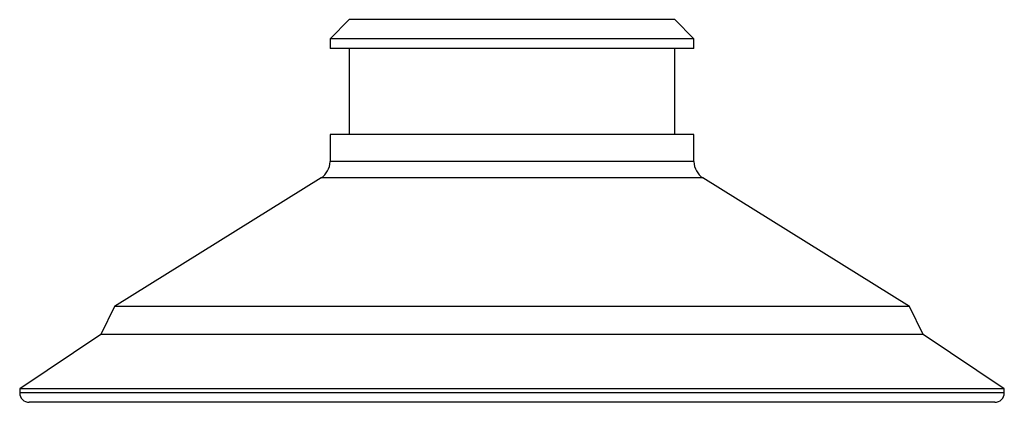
# Model space of a CAD drawing. Header units: millimetres. Extents: x 83.3 to 134.7, y 133.9 to 153.9.
import ezdxf

# ---------------------------------------------------------------- set-up
doc = ezdxf.new("R2010")
doc.units = ezdxf.units.MM

msp = doc.modelspace()

# ---------------------------------------------------------------- linework, layer by layer
at = {"color": 7, "linetype": 'Continuous', "lineweight": 25}
for p, q in [((100.549, 153.899), (99.549, 152.899)), ((117.549, 153.899), (100.549, 153.899)), ((118.549, 152.899), (117.549, 153.899)), ((99.549, 152.899), (99.549, 152.399)), ((118.549, 152.899), (99.549, 152.899)), ((118.549, 152.399), (118.549, 152.899)), ((118.549, 152.399), (99.549, 152.399)), ((100.549, 152.399), (100.549, 147.899)), ((117.549, 147.899), (117.549, 152.399)), ((99.549, 147.899), (99.549, 146.483)), ((118.549, 147.899), (99.549, 147.899)), ((118.549, 146.483), (118.549, 147.899)), ((118.549, 146.483), (99.549, 146.483)), ((99.079, 145.635), (88.299, 138.899)), ((119.019, 145.635), (99.079, 145.635)), ((129.799, 138.899), (119.019, 145.635)), ((88.299, 138.899), (87.577, 137.451)), ((129.799, 138.899), (88.299, 138.899)), ((130.521, 137.451), (129.799, 138.899)), ((87.577, 137.451), (83.349, 134.599)), ((130.521, 137.451), (87.577, 137.451)), ((134.749, 134.599), (130.521, 137.451)), ((83.349, 134.599), (83.349, 134.399)), ((134.749, 134.599), (83.349, 134.599)), ((134.749, 134.399), (83.349, 134.399)), ((134.749, 134.399), (134.749, 134.599)), ((134.249, 133.899), (83.849, 133.899))]:
    msp.add_line(p, q, dxfattribs=at)
for centre, radius, start, end in [((98.549, 146.483), 1, 302, 0), ((119.549, 146.483), 1, 180, 238), ((83.849, 134.399), 0.5, 180, 270), ((134.249, 134.399), 0.5, 270, 0)]:
    msp.add_arc(centre, radius, start, end, dxfattribs=at)

doc.saveas('drawing.dxf')
